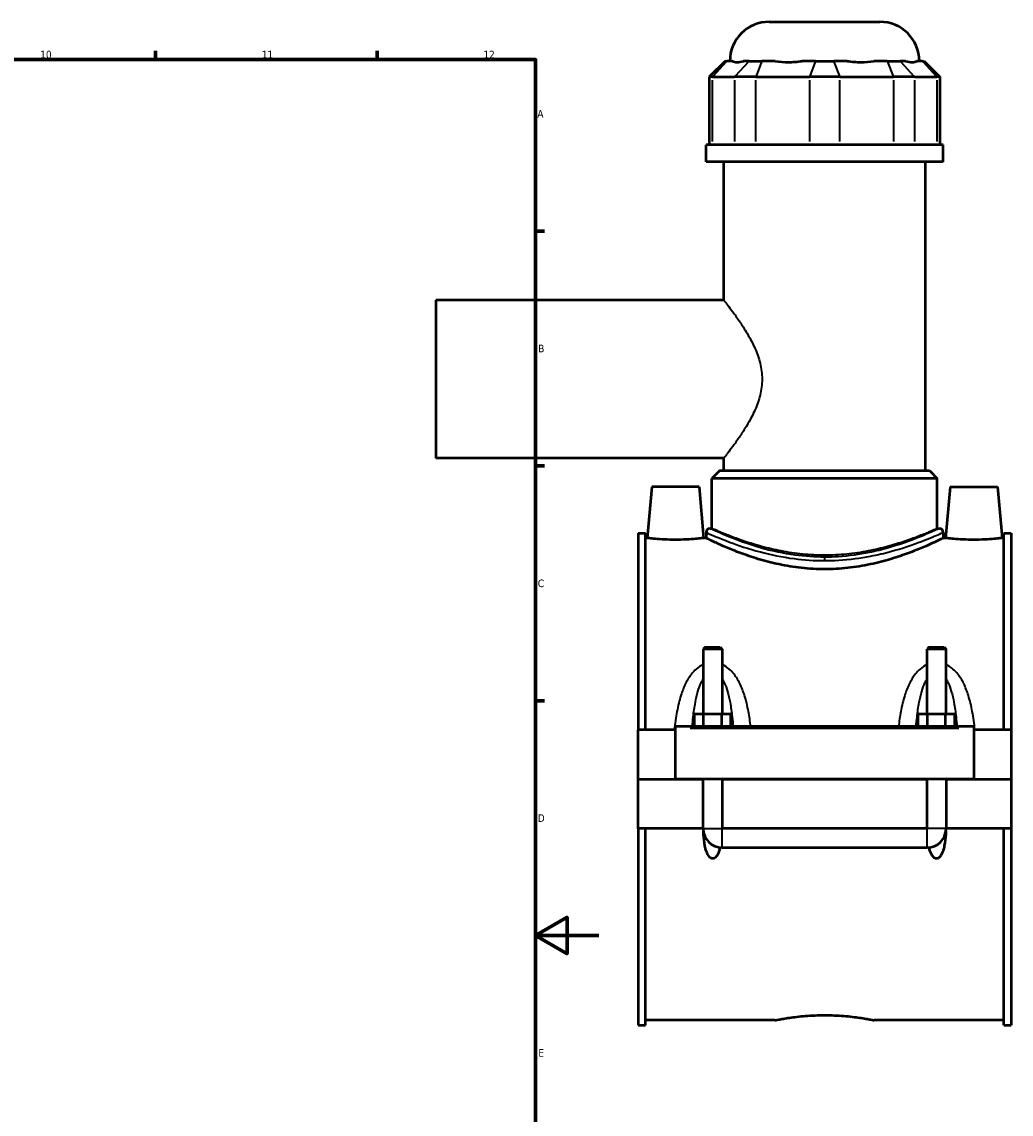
# Model space of a CAD drawing. Header units: millimetres. Extents: x -251 to 971, y -113 to 1159.
# Tile 7 of 8: x 659 to 971, y 241 to 586. Entities that reach past the tile are written whole.
import ezdxf

# ---------------------------------------------------------------- set-up
doc = ezdxf.new("R2010")
doc.units = ezdxf.units.MM
for name, color, linetype, lineweight in [('Border (ANSI)', 7, 'Continuous', 70), ('Visible (ANSI)', 7, 'Continuous', 50), ('Visible Narrow (ANSI)', 7, 'Continuous', 35)]:
    doc.layers.add(name, color=color, linetype=linetype, lineweight=lineweight)
doc.styles.add('Note Text (ANSI)', font='tahoma.ttf')

# ---------------------------------------------------------------- blocks, each defined once
blk = doc.blocks.new('Borders Default Border')
at = {"layer": 'Border (ANSI)'}
for p, q in [((700.83, 574), (700.83, 576.8)), ((770.92, 574), (770.92, 576.8)), ((821, 519.75), (823.8, 519.75)), ((821, 445.5), (823.8, 445.5)), ((821, 371.25), (823.8, 371.25))]:
    blk.add_line(p, q, dxfattribs=at)
at = {"layer": 'Border (ANSI)', "flags": 128}
for points in [[(20, 20), (20, 574), (821, 574), (821, 20), (20, 20)], [(841, 297), (821, 297), (831, 302.77), (831, 291.23), (821, 297)]]:
    blk.add_lwpolyline(points, dxfattribs=at)
at = {"layer": 'Border (ANSI)', "color": 5, "true_color": 0x0000ff, "char_height": 2.4, "attachment_point": 7, "style": 'Note Text (ANSI)'}
for s, insert in [('10', (664.35, 574.35)), ('11', (734.43, 574.4)), ('12', (804.52, 574.4)), ('A', (821.58, 555.68)), ('B', (821.87, 481.43)), ('C', (821.71, 407.13)), ('D', (821.72, 332.93)), ('E', (821.91, 258.68))]:
    blk.add_mtext(s, dxfattribs=dict(at, insert=insert))

msp = doc.modelspace()

# ---------------------------------------------------------------- linework, layer by layer
at = {"layer": 'Visible (ANSI)'}
for p, q in [((894.95, 585.94), (929.95, 585.94)), ((880.98, 573.55), (875.98, 568.55)), ((880.98, 573.55), (881.55, 573.55)), ((883.3, 573.55), (881.55, 573.55)), ((888.57, 573.55), (886.82, 573.55)), ((888.57, 573.55), (892.63, 573.55)), ((896.85, 573.55), (892.63, 573.55)), ((909.58, 573.55), (905.35, 573.55)), ((909.58, 573.55), (915.32, 573.55)), ((919.54, 573.55), (915.32, 573.55)), ((932.27, 573.55), (928.04, 573.55)), ((932.27, 573.55), (936.33, 573.55)), ((938.08, 573.55), (936.33, 573.55)), ((943.35, 573.55), (941.6, 573.55)), ((943.35, 573.55), (943.92, 573.55)), ((943.92, 573.55), (948.92, 568.55)), ((876.93, 568.55), (875.98, 568.55)), ((875.98, 568.55), (875.98, 547)), ((876.93, 568.55), (883.95, 568.55)), ((890.71, 568.55), (883.95, 568.55)), ((890.71, 568.55), (907.66, 568.55)), ((917.23, 568.55), (907.66, 568.55)), ((917.23, 568.55), (934.18, 568.55)), ((940.95, 568.55), (934.18, 568.55)), ((940.95, 568.55), (947.97, 568.55)), ((948.92, 568.55), (947.97, 568.55)), ((948.92, 568.55), (948.92, 547)), ((949.95, 547), (874.95, 547)), ((874.95, 541.69), (874.95, 547)), ((949.95, 541.69), (949.95, 547)), ((949.95, 541.69), (874.95, 541.69)), ((880.57, 497.94), (880.57, 541.69)), ((944.32, 444.04), (944.32, 541.69)), ((789.45, 497.94), (789.45, 447.94)), ((880.57, 497.94), (789.45, 497.94)), ((880.57, 447.94), (789.45, 447.94)), ((880.57, 444.04), (880.57, 447.94)), ((879.32, 444.04), (876.82, 441.54)), ((879.32, 444.04), (945.57, 444.04)), ((945.57, 444.04), (948.07, 441.54)), ((857.75, 438.94), (856.33, 422.69)), ((872.75, 438.94), (857.75, 438.94)), ((872.75, 438.94), (874.17, 422.69)), ((948.07, 441.54), (876.82, 441.54)), ((876.82, 425.74), (876.82, 441.54)), ((948.07, 425.74), (948.07, 441.54)), ((952.15, 438.94), (950.73, 422.69)), ((952.15, 438.94), (967.15, 438.94)), ((967.15, 438.94), (968.57, 422.69)), ((876.2, 425.74), (876.82, 425.74)), ((948.07, 425.74), (948.7, 425.74)), ((853.45, 424.21), (853.45, 362.06)), ((853.45, 424.21), (855.81, 424.21)), ((855.81, 362.06), (855.81, 424.21)), ((856.33, 422.69), (855.81, 422.69)), ((874.95, 422.69), (874.17, 422.69)), ((874.95, 424.49), (874.95, 422.69)), ((949.95, 424.49), (949.95, 422.69)), ((950.73, 422.69), (949.95, 422.69)), ((969.09, 422.69), (968.57, 422.69)), ((969.09, 362.06), (969.09, 424.21)), ((969.09, 424.21), (971.45, 424.21)), ((971.45, 424.21), (971.45, 362.06)), ((874.65, 388.16), (874.05, 387.56)), ((880.05, 387.56), (874.05, 387.56)), ((874.05, 387.56), (874.05, 367.06)), ((874.65, 388.16), (879.45, 388.16)), ((879.45, 388.16), (880.05, 387.56)), ((880.05, 387.56), (880.05, 367.06)), ((945.45, 388.16), (944.85, 387.56)), ((950.85, 387.56), (944.85, 387.56)), ((944.85, 367.06), (944.85, 387.56)), ((945.45, 388.16), (950.25, 388.16)), ((950.25, 388.16), (950.85, 387.56)), ((950.85, 367.06), (950.85, 387.56)), ((871.27, 363.06), (871.27, 367.06)), ((871.27, 367.06), (874.16, 367.06)), ((874.16, 363.06), (874.16, 367.06)), ((874.16, 367.06), (879.93, 367.06)), ((879.93, 363.06), (879.93, 367.06)), ((879.93, 367.06), (882.82, 367.06)), ((882.82, 363.06), (882.82, 367.06)), ((942.07, 363.06), (942.07, 367.06)), ((942.07, 367.06), (944.96, 367.06)), ((944.96, 363.06), (944.96, 367.06)), ((944.96, 367.06), (950.73, 367.06)), ((950.73, 363.06), (950.73, 367.06)), ((950.73, 367.06), (953.62, 367.06)), ((953.62, 363.06), (953.62, 367.06)), ((865.25, 362.56), (865.25, 363.06)), ((959.65, 363.06), (865.25, 363.06)), ((959.65, 363.06), (959.65, 362.56)), ((865.25, 362.06), (853.45, 362.06)), ((853.45, 346.49), (853.45, 362.06)), ((865.25, 346.49), (865.25, 362.56)), ((959.65, 362.56), (959.65, 346.49)), ((971.45, 362.06), (959.65, 362.06)), ((971.45, 362.06), (971.45, 346.49)), ((853.45, 346.49), (865.25, 346.49)), ((853.45, 330.81), (853.45, 346.39)), ((874.05, 346.39), (853.45, 346.39)), ((959.65, 346.49), (865.25, 346.49)), ((874.05, 346.49), (874.05, 346.39)), ((874.05, 330.81), (874.05, 346.39)), ((880.05, 346.49), (880.05, 346.39)), ((944.85, 346.39), (880.05, 346.39)), ((880.05, 346.39), (880.05, 330.81)), ((944.85, 346.39), (944.85, 346.49)), ((944.85, 330.81), (944.85, 346.39)), ((950.85, 346.39), (950.85, 346.49)), ((971.45, 346.39), (950.85, 346.39)), ((950.85, 346.39), (950.85, 330.81)), ((959.65, 346.49), (971.45, 346.49)), ((971.45, 346.39), (971.45, 330.81)), ((874.05, 330.81), (853.45, 330.81)), ((853.45, 330.81), (853.45, 268.66)), ((855.81, 268.66), (855.81, 330.81)), ((944.85, 330.81), (880.05, 330.81)), ((971.45, 330.81), (950.85, 330.81)), ((969.09, 268.66), (969.09, 330.81)), ((971.45, 330.81), (971.45, 268.66)), ((880.05, 324.81), (944.85, 324.81)), ((896.77, 270.19), (855.81, 270.19)), ((969.09, 270.19), (928.13, 270.19)), ((853.45, 268.66), (855.81, 268.66)), ((969.09, 268.66), (971.45, 268.66))]:
    msp.add_line(p, q, dxfattribs=at)
for centre, radius, start, end in [((894.95, 573.44), 12.5, 90, 179.4958), ((929.95, 573.44), 12.5, 0.5042, 90), ((876.2, 424.49), 1.25, 90, 180), ((948.7, 424.49), 1.25, 0, 90), ((880.05, 330.81), 6, 180, 270), ((944.85, 330.81), 6, 270, 0)]:
    msp.add_arc(centre, radius, start, end, dxfattribs=at)
for points, knots in [([(883.3, 573.55), (883.67, 573.31), (884.17, 573.2), (884.73, 573.2), (885.29, 573.2), (886, 573.31), (886.82, 573.55)], [-0.4379883, -0.4379883, -0.4379883, -0.4379883, 0, 0, 0, 0.4379883, 0.4379883, 0.4379883, 0.4379883]), ([(896.85, 573.55), (898.19, 573.31), (899.62, 573.2), (900.97, 573.2), (902.32, 573.2), (903.83, 573.31), (905.35, 573.55)], [-0.4379883, -0.4379883, -0.4379883, -0.4379883, 0, 0, 0, 0.4379883, 0.4379883, 0.4379883, 0.4379883]), ([(919.54, 573.55), (921.07, 573.31), (922.58, 573.2), (923.93, 573.2), (925.28, 573.2), (926.7, 573.31), (928.04, 573.55)], [-0.4379883, -0.4379883, -0.4379883, -0.4379883, 0, 0, 0, 0.4379883, 0.4379883, 0.4379883, 0.4379883]), ([(938.08, 573.55), (938.89, 573.31), (939.6, 573.2), (940.16, 573.2), (940.72, 573.2), (941.23, 573.31), (941.6, 573.55)], [-0.4379883, -0.4379883, -0.4379883, -0.4379883, 0, 0, 0, 0.4379883, 0.4379883, 0.4379883, 0.4379883]), ([(865.25, 422.16), (864.12, 422.16), (862.92, 422.19), (860.72, 422.29), (859.72, 422.36), (858.14, 422.49), (857.46, 422.56), (856.55, 422.66), (856.33, 422.69), (856.33, 422.69)], [2.698215, 2.698215, 2.698215, 2.698215, 3.035694, 3.035694, 3.373173, 3.373173, 3.710248, 3.710248, 4.047322, 4.047322, 4.047322, 4.047322]), ([(874.17, 422.69), (874.17, 422.69), (873.95, 422.66), (873.04, 422.56), (872.36, 422.49), (870.78, 422.36), (869.77, 422.29), (867.57, 422.19), (866.37, 422.16), (865.25, 422.16)], [6.745537, 6.745537, 6.745537, 6.745537, 7.082612, 7.082612, 7.419687, 7.419687, 7.757166, 7.757166, 8.094644, 8.094644, 8.094644, 8.094644]), ([(912.45, 412.83), (910.04, 412.83), (907.58, 412.97), (902.7, 413.5), (900.28, 413.9), (895.68, 414.88), (893.49, 415.46), (889.43, 416.68), (887.58, 417.32), (884.29, 418.54), (882.75, 419.16), (880.01, 420.32), (878.81, 420.86), (876.89, 421.75), (876.15, 422.1), (875.18, 422.57), (874.95, 422.69), (874.95, 422.69)], [0, 0, 0, 0, 0.721105, 0.721105, 1.44221, 1.44221, 2.163315, 2.163315, 2.88442, 2.88442, 3.603702, 3.603702, 4.322984, 4.322984, 5.042265, 5.042265, 5.761547, 5.761547, 5.761547, 5.761547]), ([(949.95, 422.69), (949.95, 422.69), (949.71, 422.57), (948.74, 422.1), (948.01, 421.75), (946.08, 420.86), (944.89, 420.32), (942.15, 419.16), (940.6, 418.54), (937.32, 417.32), (935.46, 416.68), (931.41, 415.46), (929.21, 414.88), (924.61, 413.9), (922.2, 413.5), (917.32, 412.97), (914.85, 412.83), (912.45, 412.83)], [17.284642, 17.284642, 17.284642, 17.284642, 18.003924, 18.003924, 18.723205, 18.723205, 19.442487, 19.442487, 20.161769, 20.161769, 20.882874, 20.882874, 21.603979, 21.603979, 22.325084, 22.325084, 23.046189, 23.046189, 23.046189, 23.046189]), ([(959.65, 422.16), (958.52, 422.16), (957.32, 422.19), (955.12, 422.29), (954.12, 422.36), (952.54, 422.49), (951.86, 422.56), (950.95, 422.66), (950.73, 422.69), (950.73, 422.69)], [0, 0, 0, 0, 0.337479, 0.337479, 0.674958, 0.674958, 1.012033, 1.012033, 1.349107, 1.349107, 1.349107, 1.349107]), ([(968.57, 422.69), (968.57, 422.69), (968.35, 422.66), (967.44, 422.56), (966.76, 422.49), (965.18, 422.36), (964.17, 422.29), (961.97, 422.19), (960.77, 422.16), (959.65, 422.16)], [4.047322, 4.047322, 4.047322, 4.047322, 4.384397, 4.384397, 4.721472, 4.721472, 5.058951, 5.058951, 5.39643, 5.39643, 5.39643, 5.39643]), ([(879.39, 324.85), (879.29, 324.43), (879.17, 323.99), (878.8, 322.97), (878.53, 322.39), (878.01, 321.79), (877.84, 321.63), (877.56, 321.46), (877.46, 321.42), (877.26, 321.36), (877.15, 321.34), (876.94, 321.34), (876.84, 321.36), (876.63, 321.42), (876.53, 321.46), (876.25, 321.63), (876.09, 321.79), (875.56, 322.39), (875.29, 322.97), (874.86, 324.17), (874.7, 324.8), (874.35, 326.56), (874.22, 327.79), (874.12, 329.4), (874.11, 329.73), (874.09, 330.07)], [1.539875, 1.539875, 1.539875, 1.539875, 1.669648, 1.669648, 1.855189, 1.855189, 1.918658, 1.918658, 1.950393, 1.950393, 1.982128, 1.982128, 2.013863, 2.013863, 2.045598, 2.045598, 2.109068, 2.109068, 2.294609, 2.294609, 2.48015, 2.48015, 2.851177, 2.851177, 2.946482, 2.946482, 2.946482, 2.946482]), ([(950.8, 330.07), (950.79, 329.73), (950.77, 329.4), (950.67, 327.79), (950.54, 326.56), (950.19, 324.8), (950.04, 324.17), (949.6, 322.97), (949.33, 322.39), (948.81, 321.79), (948.64, 321.63), (948.36, 321.46), (948.26, 321.42), (948.06, 321.36), (947.95, 321.34), (947.74, 321.34), (947.64, 321.36), (947.43, 321.42), (947.33, 321.46), (947.05, 321.63), (946.89, 321.79), (946.36, 322.39), (946.09, 322.97), (945.72, 323.99), (945.6, 324.43), (945.5, 324.85)], [1.017775, 1.017775, 1.017775, 1.017775, 1.11308, 1.11308, 1.484107, 1.484107, 1.669648, 1.669648, 1.855189, 1.855189, 1.918658, 1.918658, 1.950393, 1.950393, 1.982128, 1.982128, 2.013863, 2.013863, 2.045598, 2.045598, 2.109068, 2.109068, 2.294609, 2.294609, 2.424382, 2.424382, 2.424382, 2.424382]), ([(896.77, 270.19), (896.77, 270.19), (896.86, 270.21), (897.26, 270.29), (897.56, 270.35), (898.37, 270.5), (898.86, 270.6), (900.01, 270.79), (900.67, 270.9), (902.05, 271.1), (902.84, 271.21), (904.55, 271.41), (905.47, 271.5), (907.4, 271.66), (908.41, 271.72), (910.44, 271.8), (911.46, 271.82), (912.45, 271.82)], [7.109603, 7.109603, 7.109603, 7.109603, 7.405827, 7.405827, 7.702051, 7.702051, 7.998275, 7.998275, 8.294499, 8.294499, 8.590742, 8.590742, 8.886985, 8.886985, 9.183228, 9.183228, 9.47947, 9.47947, 9.47947, 9.47947]), ([(912.45, 271.82), (913.44, 271.82), (914.46, 271.8), (916.48, 271.72), (917.49, 271.66), (919.42, 271.5), (920.35, 271.41), (922.06, 271.21), (922.84, 271.1), (924.23, 270.9), (924.88, 270.79), (926.03, 270.6), (926.53, 270.5), (927.33, 270.35), (927.63, 270.29), (928.03, 270.21), (928.13, 270.19), (928.13, 270.19)], [0, 0, 0, 0, 0.296243, 0.296243, 0.592485, 0.592485, 0.888728, 0.888728, 1.184971, 1.184971, 1.481195, 1.481195, 1.777419, 1.777419, 2.073643, 2.073643, 2.369868, 2.369868, 2.369868, 2.369868])]:
    msp.add_open_spline(points, degree=3, knots=knots, dxfattribs=at)
at = {"layer": 'Visible Narrow (ANSI)'}
for p, q in [((881.32, 573.3), (877.16, 568.8)), ((888.34, 573.3), (884.18, 568.8)), ((892.53, 573.3), (890.81, 568.8)), ((909.48, 573.3), (907.76, 568.8)), ((915.41, 573.3), (917.14, 568.8)), ((932.36, 573.3), (934.09, 568.8)), ((936.56, 573.3), (940.71, 568.8)), ((943.58, 573.3), (947.74, 568.8)), ((876.93, 548.08), (876.93, 567.47)), ((883.95, 567.47), (883.95, 548.08)), ((890.71, 548.08), (890.71, 567.47)), ((907.66, 567.47), (907.66, 548.08)), ((917.23, 548.08), (917.23, 567.47)), ((934.18, 567.47), (934.18, 548.08)), ((940.95, 548.08), (940.95, 567.47)), ((947.97, 567.47), (947.97, 548.08)), ((912.45, 416.63), (912.45, 415.63)), ((869.97, 362.56), (954.93, 362.56)), ((874.08, 330.81), (880.01, 330.81)), ((880.05, 324.85), (880.05, 330.78)), ((944.85, 324.85), (944.85, 330.78)), ((950.81, 330.81), (944.88, 330.81))]:
    msp.add_line(p, q, dxfattribs=at)
for points, knots in [([(880.57, 497.94), (880.57, 497.94), (880.7, 497.77), (881.23, 497.1), (881.62, 496.59), (882.61, 495.29), (883.21, 494.49), (884.51, 492.68), (885.22, 491.67), (886.65, 489.53), (887.42, 488.31), (888.96, 485.66), (889.72, 484.23), (891.06, 481.2), (891.64, 479.61), (892.45, 476.33), (892.67, 474.64), (892.67, 472.94)], [12.060648, 12.060648, 12.060648, 12.060648, 12.556172, 12.556172, 13.051697, 13.051697, 13.547222, 13.547222, 14.042746, 14.042746, 14.552276, 14.552276, 15.061805, 15.061805, 15.571334, 15.571334, 16.080863, 16.080863, 16.080863, 16.080863]), ([(892.67, 472.94), (892.67, 471.24), (892.45, 469.55), (891.64, 466.27), (891.06, 464.67), (889.72, 461.65), (888.96, 460.22), (887.42, 457.57), (886.65, 456.35), (885.22, 454.21), (884.51, 453.2), (883.21, 451.39), (882.61, 450.59), (881.62, 449.28), (881.23, 448.78), (880.7, 448.11), (880.57, 447.94), (880.57, 447.94)], [0, 0, 0, 0, 0.509529, 0.509529, 1.019058, 1.019058, 1.528588, 1.528588, 2.038117, 2.038117, 2.533642, 2.533642, 3.029166, 3.029166, 3.524691, 3.524691, 4.020216, 4.020216, 4.020216, 4.020216]), ([(912.45, 416.67), (909.29, 416.67), (906.13, 416.89), (899.43, 417.81), (895.95, 418.57), (889.15, 420.46), (885.94, 421.62), (880.17, 423.89), (877.91, 424.94), (876.42, 425.63), (876.2, 425.74), (876.2, 425.74)], [11.504063, 11.504063, 11.504063, 11.504063, 12.447471, 12.447471, 13.591701, 13.591701, 14.926702, 14.926702, 16.559239, 16.559239, 17.256075, 17.256075, 17.256075, 17.256075]), ([(912.45, 417.29), (910.17, 417.29), (907.83, 417.4), (903.2, 417.85), (900.91, 418.19), (896.54, 419.02), (894.45, 419.51), (890.59, 420.56), (888.82, 421.11), (885.69, 422.16), (884.22, 422.69), (881.62, 423.69), (880.49, 424.16), (878.66, 424.93), (877.96, 425.23), (877.04, 425.64), (876.82, 425.74), (876.82, 425.74)], [0, 0, 0, 0, 0.682311, 0.682311, 1.364622, 1.364622, 2.046934, 2.046934, 2.729245, 2.729245, 3.410408, 3.410408, 4.09157, 4.09157, 4.772733, 4.772733, 5.453895, 5.453895, 5.453895, 5.453895]), ([(948.7, 425.74), (948.7, 425.74), (948.31, 425.56), (946.45, 424.7), (944.55, 423.84), (939.47, 421.8), (936.28, 420.64), (930.7, 419.05), (928.65, 418.54), (923.43, 417.48), (920.14, 417.02), (915.34, 416.71), (913.9, 416.67), (912.45, 416.67)], [28.760146, 28.760146, 28.760146, 28.760146, 29.668955, 29.668955, 31.008463, 31.008463, 32.359845, 32.359845, 33.066953, 33.066953, 34.079944, 34.079944, 34.51219, 34.51219, 34.51219, 34.51219]), ([(948.07, 425.74), (948.07, 425.74), (947.85, 425.64), (946.93, 425.23), (946.24, 424.93), (944.41, 424.16), (943.28, 423.69), (940.67, 422.69), (939.2, 422.16), (936.07, 421.11), (934.31, 420.56), (930.45, 419.51), (928.36, 419.02), (923.98, 418.19), (921.69, 417.85), (917.06, 417.4), (914.72, 417.29), (912.45, 417.29)], [16.361686, 16.361686, 16.361686, 16.361686, 17.042848, 17.042848, 17.724011, 17.724011, 18.405173, 18.405173, 19.086336, 19.086336, 19.768647, 19.768647, 20.450959, 20.450959, 21.13327, 21.13327, 21.815581, 21.815581, 21.815581, 21.815581]), ([(874.95, 424.49), (874.95, 424.49), (875.18, 424.38), (876.72, 423.7), (879.05, 422.67), (885.03, 420.43), (888.35, 419.3), (895.38, 417.44), (898.98, 416.68), (905.91, 415.78), (909.18, 415.56), (912.45, 415.56)], [-17.256075, -17.256075, -17.256075, -17.256075, -16.559239, -16.559239, -14.926702, -14.926702, -13.591701, -13.591701, -12.447471, -12.447471, -11.504063, -11.504063, -11.504063, -11.504063]), ([(912.45, 415.56), (913.95, 415.56), (915.44, 415.61), (920.4, 415.91), (923.8, 416.36), (929.21, 417.4), (931.32, 417.91), (937.1, 419.47), (940.4, 420.62), (945.66, 422.62), (947.62, 423.47), (949.55, 424.31), (949.95, 424.49), (949.95, 424.49)], [-34.51219, -34.51219, -34.51219, -34.51219, -34.079944, -34.079944, -33.066953, -33.066953, -32.359845, -32.359845, -31.008463, -31.008463, -29.668955, -29.668955, -28.760146, -28.760146, -28.760146, -28.760146]), ([(874.05, 382.69), (873.25, 382.33), (872.52, 381.85), (871.29, 380.79), (870.78, 380.24), (869.6, 378.75), (869, 377.75), (867.88, 375.5), (867.39, 374.23), (866.46, 371.29), (866.06, 369.6), (865.39, 365.97), (865.13, 364.03), (864.92, 362.06)], [-2.812993, -2.812993, -2.812993, -2.812993, -2.548086, -2.548086, -2.3206, -2.3206, -1.970487, -1.970487, -1.567329, -1.567329, -1.062031, -1.062031, -0.506561, -0.506561, -0.506561, -0.506561]), ([(889.06, 363.06), (888.88, 364.69), (888.65, 366.29), (888.04, 369.6), (887.64, 371.29), (886.71, 374.23), (886.22, 375.5), (885.1, 377.75), (884.5, 378.75), (883.32, 380.24), (882.8, 380.79), (881.58, 381.85), (880.85, 382.33), (880.05, 382.69)], [-5.645534, -5.645534, -5.645534, -5.645534, -5.184631, -5.184631, -4.679333, -4.679333, -4.276175, -4.276175, -3.926062, -3.926062, -3.698576, -3.698576, -3.433669, -3.433669, -3.433669, -3.433669]), ([(944.85, 382.69), (944.05, 382.33), (943.32, 381.85), (942.09, 380.79), (941.58, 380.24), (940.4, 378.75), (939.8, 377.75), (938.68, 375.5), (938.19, 374.23), (937.26, 371.29), (936.86, 369.6), (936.25, 366.29), (936.02, 364.69), (935.83, 363.06)], [-2.813102, -2.813102, -2.813102, -2.813102, -2.548194, -2.548194, -2.320708, -2.320708, -1.970595, -1.970595, -1.567437, -1.567437, -1.062138, -1.062138, -0.601237, -0.601237, -0.601237, -0.601237]), ([(959.97, 362.06), (959.77, 364.03), (959.51, 365.97), (958.84, 369.6), (958.44, 371.29), (957.51, 374.23), (957.02, 375.5), (955.9, 377.75), (955.3, 378.75), (954.12, 380.24), (953.6, 380.79), (952.38, 381.85), (951.65, 382.33), (950.85, 382.69)], [-5.74021, -5.74021, -5.74021, -5.74021, -5.184742, -5.184742, -4.679443, -4.679443, -4.276285, -4.276285, -3.926172, -3.926172, -3.698686, -3.698686, -3.433778, -3.433778, -3.433778, -3.433778]), ([(870.59, 363.06), (870.67, 364.09), (870.77, 365.11), (871.05, 367.7), (871.27, 369.25), (871.78, 371.96), (872.05, 373.12), (872.66, 375.18), (872.98, 376.1), (873.58, 377.37), (873.81, 377.78), (874.05, 378.17)], [0.742279, 0.742279, 0.742279, 0.742279, 1.062031, 1.062031, 1.567329, 1.567329, 1.970487, 1.970487, 2.3206, 2.3206, 2.505971, 2.505971, 2.505971, 2.505971]), ([(880.05, 378.17), (880.29, 377.78), (880.51, 377.37), (881.11, 376.1), (881.44, 375.18), (882.05, 373.12), (882.32, 371.96), (882.82, 369.25), (883.04, 367.7), (883.33, 365.11), (883.42, 364.09), (883.5, 363.06)], [3.740691, 3.740691, 3.740691, 3.740691, 3.926062, 3.926062, 4.276175, 4.276175, 4.679333, 4.679333, 5.184631, 5.184631, 5.504383, 5.504383, 5.504383, 5.504383]), ([(941.39, 363.06), (941.47, 364.09), (941.57, 365.11), (941.85, 367.7), (942.07, 369.25), (942.58, 371.96), (942.85, 373.12), (943.46, 375.18), (943.78, 376.1), (944.38, 377.37), (944.61, 377.78), (944.85, 378.17)], [0.742388, 0.742388, 0.742388, 0.742388, 1.062138, 1.062138, 1.567437, 1.567437, 1.970595, 1.970595, 2.320708, 2.320708, 2.50608, 2.50608, 2.50608, 2.50608]), ([(950.85, 378.17), (951.09, 377.78), (951.31, 377.37), (951.91, 376.1), (952.24, 375.18), (952.85, 373.12), (953.12, 371.96), (953.62, 369.25), (953.84, 367.7), (954.13, 365.11), (954.22, 364.09), (954.3, 363.06)], [3.7408, 3.7408, 3.7408, 3.7408, 3.926172, 3.926172, 4.276285, 4.276285, 4.679443, 4.679443, 5.184742, 5.184742, 5.504492, 5.504492, 5.504492, 5.504492])]:
    msp.add_open_spline(points, degree=3, knots=knots, dxfattribs=at)

# ---------------------------------------------------------------- block references
msp.add_blockref('Borders Default Border', (0, 0))

doc.saveas('drawing.dxf')
